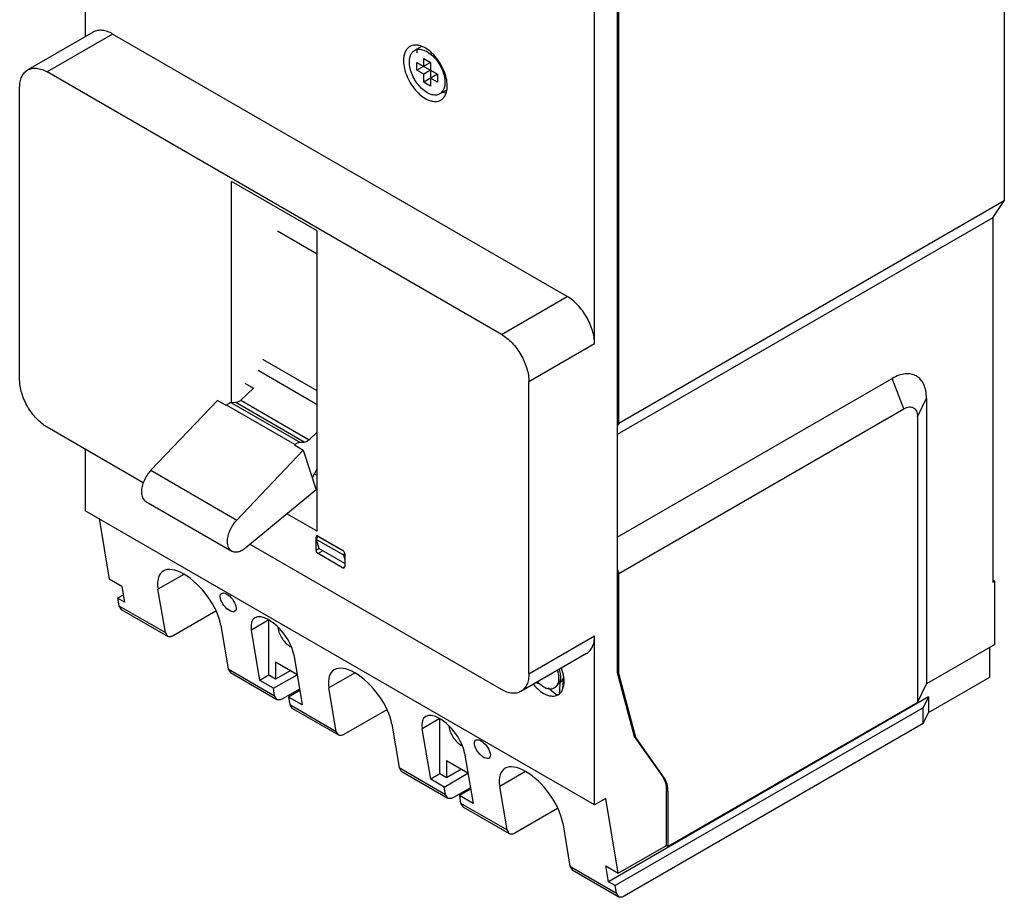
# Model space of a CAD drawing. Header units: millimetres. Extents: x 16 to 118, y 14 to 172.
# Tile 1 of 2: x 16 to 118, y 14 to 105. Entities that reach past the tile are written whole.
import ezdxf

# ---------------------------------------------------------------- set-up
doc = ezdxf.new("R2010")
doc.units = ezdxf.units.MM
doc.header["$LTSCALE"] = 12.129812
doc.layers.add('00_COMPONENTS', color=7, linetype='CONTINUOUS')
doc.layers.add('00_COMPONENTS_1', color=7, linetype='CONTINUOUS')

msp = doc.modelspace()

# ---------------------------------------------------------------- linework, layer by layer
at = {"layer": '00_COMPONENTS', "color": 7, "linetype": 'Continuous'}
for p, q in [((46.53, 80.89), (42.44, 83.26)), ((46.53, 66.73), (40.93, 69.97)), ((46.53, 65.31), (40.44, 68.83)), ((39.05, 67.53), (39.97, 67.01)), ((39.97, 67.01), (38.65, 65.78)), ((36.22, 65.75), (29.34, 58.52)), ((37.13, 65.22), (36.22, 65.75)), ((37.18, 65.27), (37.13, 65.22)), ((44.25, 61.19), (37.18, 65.27)), ((38.13, 65.52), (37.69, 65.51)), ((37.69, 65.51), (44.76, 61.43)), ((45.2, 61.44), (38.13, 65.52)), ((38.65, 65.78), (45.73, 61.69)), ((45.73, 61.69), (46.53, 62.45)), ((44.2, 61.14), (44.25, 61.19)), ((44.2, 61.14), (45.11, 60.61)), ((44.76, 61.43), (45.2, 61.44)), ((38.24, 53.38), (45.11, 60.61)), ((45.11, 60.61), (46.43, 56.51)), ((29.34, 58.52), (38.24, 53.38)), ((46.53, 58.71), (46.03, 57.75)), ((46.43, 56.51), (39.16, 50.49)), ((28.83, 55.28), (37.73, 50.15))]:
    msp.add_line(p, q, dxfattribs=at)
for points, knots in [([(37.69, 65.51), (37.6, 65.51), (37.46, 65.47), (37.3, 65.37), (37.22, 65.31), (37.18, 65.27)], [0, 0, 0, 0, 0.45091, 0.714317, 1, 1, 1, 1]), ([(38.65, 65.78), (38.61, 65.74), (38.53, 65.67), (38.36, 65.57), (38.22, 65.52), (38.13, 65.52)], [0, 0, 0, 0, 0.286254, 0.55004, 1, 1, 1, 1]), ([(44.25, 61.19), (44.29, 61.22), (44.37, 61.29), (44.53, 61.39), (44.67, 61.43), (44.76, 61.43)], [0, 0, 0, 0, 0.285683, 0.54909, 1, 1, 1, 1]), ([(45.2, 61.44), (45.29, 61.44), (45.43, 61.48), (45.6, 61.59), (45.68, 61.66), (45.73, 61.69)], [0, 0, 0, 0, 0.44996, 0.713746, 1, 1, 1, 1]), ([(29.34, 58.52), (29.19, 58.36), (28.93, 58.03), (28.62, 57.46), (28.42, 56.88), (28.37, 56.48), (28.37, 56.29)], [0, 0, 0, 0, 0.256842, 0.518784, 0.770883, 1, 1, 1, 1]), ([(28.37, 56.29), (28.37, 56.18), (28.39, 55.97), (28.47, 55.68), (28.6, 55.48), (28.72, 55.35), (28.79, 55.31), (28.83, 55.28)], [0, 0, 0, 0, 0.289556, 0.54865, 0.781631, 0.891838, 1, 1, 1, 1]), ([(37.27, 51.16), (37.27, 51.35), (37.32, 51.74), (37.52, 52.33), (37.83, 52.89), (38.09, 53.23), (38.24, 53.38)], [0, 0, 0, 0, 0.229117, 0.481216, 0.743158, 1, 1, 1, 1]), ([(37.73, 50.15), (37.69, 50.17), (37.62, 50.22), (37.5, 50.34), (37.37, 50.54), (37.29, 50.83), (37.27, 51.04), (37.27, 51.16)], [0, 0, 0, 0, 0.108162, 0.218369, 0.45135, 0.710444, 1, 1, 1, 1]), ([(39.16, 50.49), (39.04, 50.39), (38.8, 50.22), (38.47, 50.08), (38.21, 50.04), (38.04, 50.04), (37.87, 50.08), (37.77, 50.12), (37.73, 50.15)], [0, 0, 0, 0, 0.29969, 0.563208, 0.681791, 0.792706, 0.897894, 1, 1, 1, 1])]:
    msp.add_open_spline(points, degree=3, knots=knots, dxfattribs=at)
at = {"layer": '00_COMPONENTS_1', "color": 7, "linetype": 'Continuous'}
for p, q in [((22.56, 136.64), (22.56, 103.37)), ((117.63, 132.45), (117.63, 86.4)), ((77.57, 107.53), (77.57, 37.6)), ((77.75, 63.38), (77.75, 107.63)), ((75.24, 71.6), (75.24, 106.22)), ((23.39, 103.85), (16.6, 99.93)), ((25.39, 103.65), (18.6, 99.73)), ((72.41, 76.5), (25.39, 103.65)), ((57.34, 102.36), (56.63, 101.95)), ((57.58, 100.31), (57.58, 101.13)), ((57.58, 101.13), (58.28, 100.72)), ((56.87, 99.9), (56.87, 100.72)), ((58.28, 100.72), (56.87, 99.9)), ((56.87, 100.72), (58.99, 99.49)), ((57.58, 99.49), (56.87, 99.9)), ((58.28, 99.9), (57.58, 99.49)), ((58.28, 100.72), (58.28, 98.27)), ((65.62, 72.58), (18.6, 99.73)), ((57.58, 98.68), (57.58, 99.49)), ((58.99, 99.49), (57.58, 98.68)), ((58.99, 98.68), (58.28, 99.09)), ((58.99, 99.49), (58.99, 98.68)), ((15.77, 67.89), (15.77, 98.1)), ((58.28, 98.27), (57.58, 98.68)), ((59.95, 97.86), (59.23, 97.45)), ((37.69, 65.51), (37.69, 88.38)), ((46.53, 83.28), (37.69, 88.38)), ((117.63, 86.4), (77.75, 63.38)), ((116.43, 84.65), (117.63, 86.4)), ((116.43, 84.65), (77.57, 62.21)), ((116.43, 84.65), (116.43, 46.92)), ((46.53, 52.22), (46.53, 83.28)), ((65.62, 72.58), (72.41, 76.5)), ((75.24, 71.6), (68.45, 67.68)), ((68.45, 37.47), (68.45, 67.68)), ((77.57, 51.6), (106.04, 68.03)), ((107.24, 64.89), (106.04, 68.03)), ((108.65, 64.07), (109.57, 65.99)), ((109.57, 65.99), (109.57, 36.43)), ((77.75, 47.86), (107.24, 64.89)), ((77.75, 63.38), (77.57, 63.12)), ((108.65, 64.07), (108.65, 34.51)), ((28.56, 57.24), (18.6, 62.99)), ((22.56, 60.7), (22.56, 54.33)), ((46.53, 57.97), (46.24, 58.14)), ((75.24, 23.92), (22.56, 54.33)), ((46.53, 52.22), (43.42, 54.02)), ((23.98, 53.52), (25.02, 47.26)), ((46.49, 51.73), (46.43, 51.59)), ((46.62, 51.7), (46.43, 51.59)), ((46.43, 50.27), (46.43, 51.59)), ((46.62, 51.69), (46.46, 51.36)), ((49.29, 49.73), (46.46, 51.36)), ((46.46, 51.36), (46.71, 50.42)), ((46.62, 51.69), (46.65, 51.7)), ((49.26, 50.17), (46.62, 51.69)), ((46.64, 51.72), (49.18, 50.25)), ((65.62, 35.84), (39.61, 50.86)), ((46.43, 50.27), (46.7, 50.43)), ((47.12, 50.18), (46.64, 49.9)), ((49.4, 48.87), (46.71, 50.42)), ((49.29, 49.73), (49.38, 49.92)), ((49.18, 48.43), (46.64, 49.9)), ((49.4, 49.32), (49.29, 49.73)), ((49.4, 49.87), (49.4, 48.56)), ((49.18, 48.43), (49.4, 48.56)), ((49.18, 48.43), (49.33, 48.42)), ((49.33, 48.42), (49.4, 48.56)), ((77.57, 48.33), (77.75, 47.86)), ((26.33, 46.51), (25.02, 47.26)), ((32.74, 47.76), (30.08, 46.23)), ((77.75, 37.49), (77.75, 47.86)), ((116.64, 47.05), (116.43, 47.17)), ((116.64, 47.05), (116.43, 46.92)), ((116.64, 40.51), (116.64, 47.05)), ((26.33, 46.51), (26.61, 44.87)), ((30.84, 41.73), (30.08, 46.23)), ((26.48, 45.62), (25.9, 45.28)), ((26.61, 44.87), (25.9, 45.28)), ((25.9, 45.28), (26.03, 44.5)), ((26.03, 44.5), (30.84, 41.73)), ((26.03, 44.5), (26.26, 44.13)), ((26.26, 44.13), (31.07, 41.35)), ((36.06, 43.96), (31.65, 41.41)), ((41.55, 43.05), (39.74, 42)), ((41.55, 37.33), (41.55, 43.05)), ((36.59, 42.47), (37.34, 37.97)), ((40.61, 36.79), (39.74, 42)), ((31.07, 41.35), (30.84, 41.73)), ((68.45, 37.47), (75.24, 41.39)), ((75.24, 23.92), (75.24, 41.39)), ((116.64, 40.51), (109.57, 36.43)), ((116.15, 37.13), (116.15, 40.23)), ((42.25, 38.72), (44.46, 37.45)), ((42.25, 38.72), (42.25, 36.92)), ((44.12, 39.47), (44.99, 34.26)), ((74.41, 39.56), (67.62, 35.64)), ((37.34, 37.97), (42.15, 35.2)), ((37.34, 37.97), (37.57, 37.6)), ((43.81, 37.82), (42.25, 36.92)), ((37.57, 37.6), (42.38, 34.82)), ((41.55, 37.33), (40.61, 36.79)), ((42.02, 35.97), (40.61, 36.79)), ((42.25, 36.92), (41.55, 37.33)), ((42.02, 35.97), (44.47, 37.38)), ((50.42, 37.55), (47.76, 36.02)), ((72.02, 36.79), (71.66, 36.58)), ((71.89, 36.88), (71.86, 36.85)), ((72.05, 37.09), (71.89, 36.89)), ((71.95, 35.96), (72.02, 36.79)), ((72.02, 36.79), (72.07, 36.86)), ((77.57, 37.6), (77.75, 37.49)), ((77.57, 37.6), (79.34, 31)), ((79.52, 30.9), (77.75, 37.49)), ((109.79, 33.46), (116.15, 37.13)), ((42.15, 35.2), (42.02, 35.97)), ((44.72, 35.89), (42.96, 34.88)), ((44.74, 35.75), (43.58, 35.07)), ((48.52, 31.52), (47.76, 36.02)), ((69.62, 36.4), (69.17, 36.53)), ((71.28, 35.29), (70.47, 35.98)), ((71.28, 36.12), (71.66, 36.59)), ((108.65, 34.51), (109.57, 36.43)), ((42.38, 34.82), (42.15, 35.2)), ((44.99, 34.26), (43.58, 35.07)), ((43.58, 35.07), (43.71, 34.3)), ((71.58, 35.45), (71.57, 35.37)), ((109.79, 35.09), (76.67, 15.97)), ((109.79, 35.09), (109.25, 33.96)), ((109.79, 35.09), (109.79, 33.46)), ((43.71, 34.3), (48.52, 31.52)), ((43.71, 34.3), (43.94, 33.92)), ((43.94, 33.92), (48.74, 31.15)), ((53.74, 33.76), (49.32, 31.21)), ((109.25, 33.96), (77.38, 15.56)), ((108.65, 34.51), (82.84, 19.61)), ((109.25, 32.33), (109.25, 33.96)), ((59.22, 32.84), (57.41, 31.79)), ((59.22, 27.12), (59.22, 32.84)), ((109.25, 32.33), (109.79, 33.46)), ((54.27, 32.26), (55.02, 27.77)), ((58.29, 26.58), (57.41, 31.79)), ((109.25, 32.33), (78.32, 14.47)), ((48.74, 31.15), (48.52, 31.52)), ((79.34, 31), (79.52, 30.9)), ((79.34, 31), (82.29, 26.81)), ((82.46, 26.71), (79.52, 30.9)), ((61.8, 29.26), (62.67, 24.05)), ((55.02, 27.77), (59.83, 24.99)), ((55.02, 27.77), (55.25, 27.39)), ((59.93, 28.51), (62.14, 27.24)), ((59.93, 28.51), (59.93, 26.72)), ((61.49, 27.61), (59.93, 26.72)), ((55.25, 27.39), (60.06, 24.62)), ((59.22, 27.12), (58.29, 26.58)), ((59.7, 25.76), (58.29, 26.58)), ((59.93, 26.72), (59.22, 27.12)), ((59.7, 25.76), (62.15, 27.18)), ((68.1, 27.35), (65.44, 25.81)), ((82.29, 26.81), (82.46, 26.71)), ((59.83, 24.99), (59.7, 25.76)), ((62.4, 25.69), (60.64, 24.67)), ((62.42, 25.54), (61.26, 24.87)), ((66.19, 21.32), (65.44, 25.81)), ((60.06, 24.62), (59.83, 24.99)), ((62.67, 24.05), (61.26, 24.87)), ((61.26, 24.87), (61.39, 24.09)), ((76.41, 24.59), (75.24, 23.92)), ((77.7, 16.85), (76.41, 24.59)), ((82.84, 25.29), (82.67, 25.39)), ((82.67, 19.71), (82.67, 25.39)), ((82.84, 25.29), (82.84, 19.61)), ((61.39, 24.09), (66.19, 21.32)), ((61.39, 24.09), (61.61, 23.72)), ((61.61, 23.72), (66.42, 20.94)), ((71.42, 23.55), (67, 21)), ((71.95, 22.06), (72.7, 17.56)), ((66.42, 20.94), (66.19, 21.32)), ((77.7, 16.85), (82.67, 19.71)), ((82.84, 19.61), (82.67, 19.71)), ((72.7, 17.56), (77.51, 14.78)), ((72.7, 17.56), (72.93, 17.19)), ((76.4, 17.61), (77.7, 16.85)), ((76.67, 15.97), (76.4, 17.61)), ((72.93, 17.19), (77.74, 14.41)), ((77.38, 15.56), (76.67, 15.97)), ((77.51, 14.78), (77.38, 15.56)), ((77.74, 14.41), (77.51, 14.78))]:
    msp.add_line(p, q, dxfattribs=at)
for centre, radius, start, end in [((60.42, 99.93), 2.48, 245.0307, 247.798), ((60.36, 99.78), 2.32, 247.8121, 249.479), ((46.52, 51.5), 0.246, 60.069, 64.3373), ((135.93, -11.77), 80.43, 142.8035, 143.042), ((69.19, 36.68), 2.9, 0.0143, 2.2219), ((72.68, 39.42), 4.84, 218.9042, 219.224), ((70.85, 37.59), 1.72, 243.8046, 247.83), ((71.15, 36.43), 1.14, 276.8342, 281.9432), ((70.97, 36.18), 1.01, 288.7643, 299.9795), ((71.16, 36.36), 1.07, 281.9409, 288.6553)]:
    msp.add_arc(centre, radius, start, end, dxfattribs=at)
for centre, major_axis in [((33.34, 44.35), (-2.82, 3.68)), ((41.93, 40.73), (-1.9, 2.48)), ((51.02, 34.14), (-2.82, 3.68)), ((59.6, 30.53), (-1.9, 2.48)), ((68.69, 23.94), (-2.82, 3.68))]:
    msp.add_ellipse(centre, major_axis=major_axis, ratio=0.469295, start_param=3.865576, end_param=7.007168, dxfattribs=at)
for centre in [(37.34, 44.86), (63.64, 29.68)]:
    msp.add_ellipse(centre, major_axis=(-0.704, 0.919), ratio=0.469295, dxfattribs=at)
for points, knots in [([(25.39, 103.65), (25.21, 103.75), (24.87, 103.92), (24.33, 104.05), (23.82, 104.03), (23.52, 103.92), (23.39, 103.85)], [0, 0, 0, 0, 0.289702, 0.549088, 0.782216, 1, 1, 1, 1]), ([(56.14, 102.36), (56.03, 102.3), (55.84, 102.13), (55.63, 101.79), (55.5, 101.37), (55.48, 101.06), (55.48, 100.89)], [0, 0, 0, 0, 0.21777, 0.450906, 0.710376, 1, 1, 1, 1]), ([(56.09, 100.76), (56.09, 100.89), (56.11, 101.14), (56.21, 101.49), (56.38, 101.77), (56.55, 101.9), (56.63, 101.95)], [0, 0, 0, 0, 0.289641, 0.549111, 0.782236, 1, 1, 1, 1]), ([(60, 98.28), (60, 98.56), (59.93, 99.13), (59.64, 99.97), (59.2, 100.79), (58.64, 101.5), (58.01, 102.06), (57.44, 102.38), (56.99, 102.5), (56.68, 102.52), (56.39, 102.48), (56.22, 102.41), (56.14, 102.36)], [0, 0, 0, 0, 0.128689, 0.270283, 0.417439, 0.56178, 0.695448, 0.81271, 0.864674, 0.912508, 0.957138, 1, 1, 1, 1]), ([(56.63, 101.95), (56.69, 101.99), (56.84, 102.05), (57.07, 102.08), (57.32, 102.06), (57.68, 101.96), (58.15, 101.71), (58.66, 101.26), (59.12, 100.67), (59.48, 100.01), (59.71, 99.33), (59.77, 98.86), (59.77, 98.64)], [0, 0, 0, 0, 0.042858, 0.087485, 0.135318, 0.187281, 0.304542, 0.43821, 0.582552, 0.729711, 0.87131, 1, 1, 1, 1]), ([(56.89, 101.71), (56.89, 101.75), (56.89, 101.9), (56.91, 102.04), (56.93, 102.15)], [0, 0, 0, 0, 0.258541, 1, 1, 1, 1]), ([(55.48, 100.89), (55.48, 100.62), (55.55, 100.05), (55.84, 99.2), (56.28, 98.39), (56.84, 97.67), (57.47, 97.11), (58.04, 96.8), (58.49, 96.68), (58.8, 96.66), (59.09, 96.7), (59.26, 96.77), (59.34, 96.82)], [0, 0, 0, 0, 0.128689, 0.270283, 0.417439, 0.56178, 0.695448, 0.81271, 0.864674, 0.912508, 0.957138, 1, 1, 1, 1]), ([(15.77, 98.1), (15.77, 98.3), (15.8, 98.69), (15.96, 99.22), (16.22, 99.65), (16.47, 99.85), (16.6, 99.93)], [0, 0, 0, 0, 0.289703, 0.54909, 0.782217, 1, 1, 1, 1]), ([(16.6, 99.93), (16.73, 100.01), (17.04, 100.12), (17.54, 100.13), (18.08, 100), (18.43, 99.83), (18.6, 99.73)], [0, 0, 0, 0, 0.217784, 0.450912, 0.710298, 1, 1, 1, 1]), ([(59.23, 97.45), (59.17, 97.41), (59.03, 97.35), (58.79, 97.32), (58.54, 97.34), (58.18, 97.43), (57.71, 97.69), (57.2, 98.14), (56.74, 98.72), (56.39, 99.38), (56.15, 100.07), (56.09, 100.54), (56.09, 100.76)], [0, 0, 0, 0, 0.042858, 0.087485, 0.135318, 0.187281, 0.304542, 0.43821, 0.582552, 0.729711, 0.87131, 1, 1, 1, 1]), ([(59.77, 98.64), (59.77, 98.51), (59.75, 98.25), (59.65, 97.91), (59.48, 97.63), (59.32, 97.5), (59.23, 97.45)], [0, 0, 0, 0, 0.289641, 0.549111, 0.782236, 1, 1, 1, 1]), ([(59.66, 97.1), (59.78, 97.25), (59.91, 97.53), (59.99, 97.94), (60, 98.17), (60, 98.28)], [0, 0, 0, 0, 0.460087, 0.719942, 1, 1, 1, 1]), ([(59.34, 96.82), (59.37, 96.83), (59.49, 96.91), (59.59, 97.01), (59.66, 97.1)], [0, 0, 0, 0, 0.24668, 1, 1, 1, 1]), ([(59.94, 97.5), (59.91, 97.51), (59.77, 97.53), (59.64, 97.57), (59.55, 97.61)], [0, 0, 0, 0, 0.240506, 1, 1, 1, 1]), ([(75.24, 71.6), (75.24, 71.83), (75.2, 72.29), (74.98, 73.25), (74.46, 74.42), (73.7, 75.45), (72.99, 76.12), (72.61, 76.39), (72.41, 76.5)], [0, 0, 0, 0, 0.114226, 0.23756, 0.500001, 0.762441, 0.885775, 1, 1, 1, 1]), ([(65.62, 72.58), (65.82, 72.47), (66.2, 72.2), (66.92, 71.53), (67.67, 70.5), (68.19, 69.33), (68.41, 68.37), (68.45, 67.91), (68.45, 67.68)], [0, 0, 0, 0, 0.114225, 0.237558, 0.499999, 0.76244, 0.885774, 1, 1, 1, 1]), ([(109.57, 65.99), (109.57, 66.24), (109.53, 66.72), (109.34, 67.39), (109.01, 67.92), (108.55, 68.31), (107.99, 68.51), (107.36, 68.53), (106.69, 68.36), (106.25, 68.16), (106.04, 68.03)], [0, 0, 0, 0, 0.144889, 0.274537, 0.391116, 0.500003, 0.60889, 0.725467, 0.855113, 1, 1, 1, 1]), ([(18.6, 62.99), (18.41, 63.1), (18.03, 63.37), (17.31, 64.04), (16.55, 65.07), (16.04, 66.24), (15.81, 67.2), (15.77, 67.66), (15.77, 67.89)], [0, 0, 0, 0, 0.114225, 0.237558, 0.499999, 0.76244, 0.885774, 1, 1, 1, 1]), ([(107.24, 64.89), (107.33, 64.94), (107.5, 65.02), (107.77, 65.09), (108.02, 65.08), (108.24, 65), (108.43, 64.84), (108.56, 64.63), (108.64, 64.36), (108.65, 64.17), (108.65, 64.07)], [0, 0, 0, 0, 0.144769, 0.274557, 0.391125, 0.499997, 0.60887, 0.725439, 0.855229, 1, 1, 1, 1]), ([(46.62, 51.73), (46.6, 51.74), (46.56, 51.75), (46.51, 51.74), (46.49, 51.73)], [0, 0, 0, 0, 0.543525, 1, 1, 1, 1]), ([(46.43, 50.27), (46.43, 50.25), (46.43, 50.18), (46.46, 50.11), (46.49, 50.06)], [0, 0, 0, 0, 0.228787, 1, 1, 1, 1]), ([(46.49, 50.06), (46.5, 50.05), (46.54, 49.98), (46.59, 49.93), (46.64, 49.9)], [0, 0, 0, 0, 0.267041, 1, 1, 1, 1]), ([(49.4, 49.87), (49.4, 49.91), (49.38, 49.98), (49.34, 50.09), (49.27, 50.18), (49.21, 50.23), (49.18, 50.25)], [0, 0, 0, 0, 0.236591, 0.498546, 0.76178, 1, 1, 1, 1]), ([(42.49, 42.24), (42.52, 42.04), (42.63, 41.63), (42.93, 41.08), (43.32, 40.6), (43.64, 40.36), (43.8, 40.27)], [0, 0, 0, 0, 0.249418, 0.513649, 0.770609, 1, 1, 1, 1]), ([(31.65, 41.41), (31.6, 41.38), (31.49, 41.33), (31.34, 41.3), (31.19, 41.3), (31.1, 41.33), (31.07, 41.35)], [0, 0, 0, 0, 0.289416, 0.549159, 0.782347, 1, 1, 1, 1]), ([(74.41, 39.56), (74.54, 39.64), (74.79, 39.84), (75.05, 40.27), (75.21, 40.8), (75.24, 41.19), (75.24, 41.39)], [0, 0, 0, 0, 0.217783, 0.45091, 0.710297, 1, 1, 1, 1]), ([(71.39, 37.81), (71.42, 37.74), (71.49, 37.48), (71.53, 37.2), (71.53, 37)], [0, 0, 0, 0, 0.264532, 1, 1, 1, 1]), ([(71.74, 37.13), (71.74, 37.19), (71.73, 37.46), (71.67, 37.73), (71.61, 37.93)], [0, 0, 0, 0, 0.23454, 1, 1, 1, 1]), ([(72.09, 36.79), (72.09, 36.89), (72.05, 37.31), (71.94, 37.73), (71.82, 38.03)], [0, 0, 0, 0, 0.234825, 1, 1, 1, 1]), ([(68.45, 37.47), (68.45, 37.27), (68.42, 36.89), (68.27, 36.36), (68, 35.93), (67.76, 35.72), (67.62, 35.64)], [0, 0, 0, 0, 0.289703, 0.54909, 0.782217, 1, 1, 1, 1]), ([(71.53, 37), (71.53, 36.89), (71.51, 36.68), (71.43, 36.39), (71.28, 36.15), (71.15, 36.04), (71.07, 36)], [0, 0, 0, 0, 0.289641, 0.549111, 0.782236, 1, 1, 1, 1]), ([(71.66, 36.59), (71.68, 36.63), (71.73, 36.8), (71.74, 36.99), (71.74, 37.13)], [0, 0, 0, 0, 0.232332, 1, 1, 1, 1]), ([(71.82, 35.62), (71.86, 35.69), (72.04, 36.02), (72.09, 36.39), (72.09, 36.68)], [0, 0, 0, 0, 0.224707, 1, 1, 1, 1]), ([(67.62, 35.64), (67.49, 35.57), (67.19, 35.46), (66.69, 35.44), (66.15, 35.57), (65.8, 35.74), (65.62, 35.84)], [0, 0, 0, 0, 0.217784, 0.450912, 0.710298, 1, 1, 1, 1]), ([(68.94, 36.36), (69.11, 36.15), (69.48, 35.77), (70.01, 35.41), (70.44, 35.23), (70.74, 35.17), (71.03, 35.16), (71.21, 35.19), (71.29, 35.22)], [0, 0, 0, 0, 0.301261, 0.570933, 0.691461, 0.802208, 0.904287, 1, 1, 1, 1]), ([(70.09, 36.04), (69.96, 36.11), (69.7, 36.28), (69.47, 36.49), (69.36, 36.61)], [0, 0, 0, 0, 0.475615, 1, 1, 1, 1]), ([(71.07, 36), (71.01, 35.96), (70.88, 35.91), (70.67, 35.88), (70.43, 35.91), (70.28, 35.96), (70.2, 35.99)], [0, 0, 0, 0, 0.226018, 0.46292, 0.719247, 1, 1, 1, 1]), ([(42.96, 34.88), (42.91, 34.85), (42.81, 34.8), (42.65, 34.76), (42.51, 34.77), (42.42, 34.8), (42.38, 34.82)], [0, 0, 0, 0, 0.289416, 0.549159, 0.782347, 1, 1, 1, 1]), ([(71.47, 35.3), (71.54, 35.34), (71.67, 35.44), (71.77, 35.56), (71.82, 35.62)], [0, 0, 0, 0, 0.491626, 1, 1, 1, 1]), ([(60.17, 32.03), (60.19, 31.83), (60.31, 31.43), (60.61, 30.87), (61, 30.4), (61.32, 30.15), (61.48, 30.07)], [0, 0, 0, 0, 0.249418, 0.513649, 0.770609, 1, 1, 1, 1]), ([(49.32, 31.21), (49.27, 31.18), (49.17, 31.13), (49.02, 31.09), (48.87, 31.09), (48.78, 31.13), (48.74, 31.15)], [0, 0, 0, 0, 0.289416, 0.549159, 0.782347, 1, 1, 1, 1]), ([(82.29, 26.81), (82.42, 26.62), (82.62, 26.16), (82.67, 25.66), (82.67, 25.39)], [0, 0, 0, 0, 0.462857, 1, 1, 1, 1]), ([(82.84, 25.29), (82.84, 25.56), (82.79, 26.05), (82.59, 26.52), (82.46, 26.71)], [0, 0, 0, 0, 0.537143, 1, 1, 1, 1]), ([(60.64, 24.67), (60.59, 24.64), (60.49, 24.6), (60.33, 24.56), (60.18, 24.56), (60.1, 24.59), (60.06, 24.62)], [0, 0, 0, 0, 0.289416, 0.549159, 0.782347, 1, 1, 1, 1]), ([(67, 21), (66.95, 20.97), (66.85, 20.92), (66.69, 20.88), (66.55, 20.89), (66.46, 20.92), (66.42, 20.94)], [0, 0, 0, 0, 0.289416, 0.549159, 0.782347, 1, 1, 1, 1]), ([(78.32, 14.47), (78.26, 14.44), (78.16, 14.39), (78.01, 14.35), (77.86, 14.36), (77.77, 14.39), (77.74, 14.41)], [0, 0, 0, 0, 0.289416, 0.549159, 0.782347, 1, 1, 1, 1])]:
    msp.add_open_spline(points, degree=3, knots=knots, dxfattribs=at)
msp.add_open_spline([(71.66, 36.59), (71.63, 36.21), (71.61, 35.83), (71.58, 35.45)], degree=3, dxfattribs=at)

doc.saveas('drawing.dxf')
